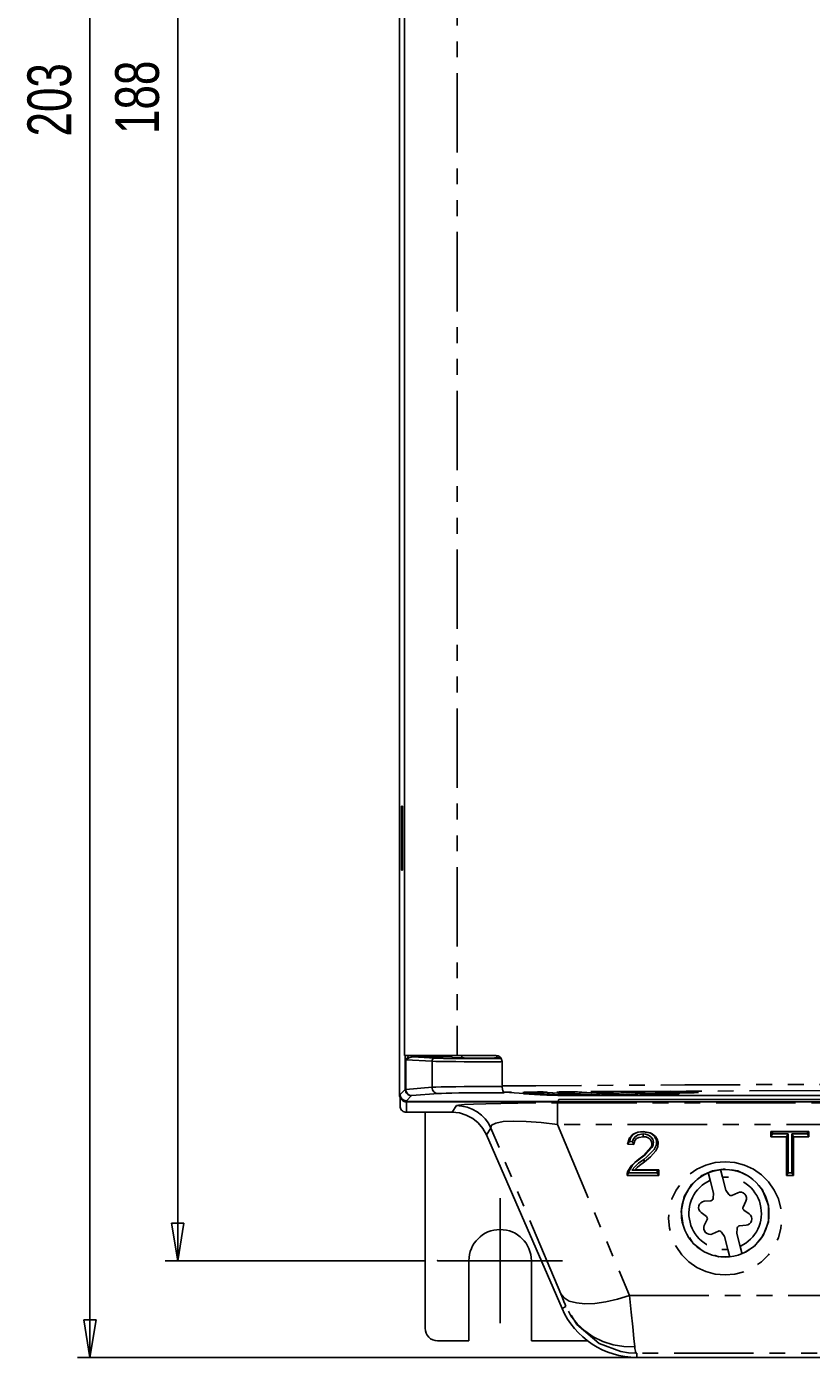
# Model space of a CAD drawing. Extents: x 31 to 367, y -51 to 345.
# Tile 4 of 11: x 31 to 93, y 124 to 230. Entities that reach past the tile are written whole.
import ezdxf

# ---------------------------------------------------------------- set-up
doc = ezdxf.new("R2010")
doc.units = 0
doc.header["$PDSIZE"] = -1
doc.linetypes.add('CENTERX2', pattern=[20.32, 12.7, -2.54, 2.54, -2.54])
doc.linetypes.add('PHANTOM', pattern=[12.7, 6.35, -1.27, 1.27, -1.27, 1.27, -1.27])
doc.layers.get('0').update_dxf_attribs({"linetype": 'CONTINUOUS'})
doc.styles.add('SLDTEXTSTYLE0', font='txt', dxfattribs={"width": 0.75})
doc.dimstyles.get("Standard").update_dxf_attribs({"dimtxt": 0.18, "dimasz": 0.18, "dimexe": 0.18, "dimexo": 0.0625, "dimgap": 0.09, "dimtad": 0, "dimtih": 1, "dimtoh": 1, "dimzin": 0, "dimcen": 0.09, "dimazin": 3, "dimtfac": 1, "dimtofl": 0, "dimtmove": 0, "dimatfit": 3})

# ---------------------------------------------------------------- blocks, each defined once
blk = doc.blocks.new('_CLOSED')
at = {"color": 0, "linetype": 'BYBLOCK'}
for p, q in [((-1, 0.166667), (0, 0)), ((-1, 0.166667), (-1, -0.166667)), ((0, 0), (-1, -0.166667)), ((0, 0), (-1, 0))]:
    blk.add_line(p, q, dxfattribs=at)
blk = doc.blocks.new('*D3')
at = {"color": 7}
for p, q in [((62.51, 319.53), (41.72, 319.53)), ((42.72, 319.53), (42.72, 131.53)), ((62.51, 131.53), (41.72, 131.53))]:
    blk.add_line(p, q, dxfattribs=at)
for p in [(63.51, 319.53), (63.51, 131.53)]:
    blk.add_point(p, dxfattribs=at)
at = {"xscale": 3, "yscale": 3}
for p, rotation in [((42.72, 319.53), 90), ((42.72, 131.53), 270)]:
    blk.add_blockref('_CLOSED', p, dxfattribs=dict(at, rotation=rotation))
at = {"color": 7, "linetype": 'CONTINUOUS', "style": 'SLDTEXTSTYLE0', "width": 0.75}
blk.add_text('188', height=3.5, rotation=90, dxfattribs=at).set_placement((41.22, 221.65))
blk = doc.blocks.new('*D4')
at = {"color": 7}
for p, q in [((114.46, 326.85), (34.7, 326.85)), ((35.7, 123.8), (35.7, 326.85)), ((102.56, 123.8), (34.7, 123.8))]:
    blk.add_line(p, q, dxfattribs=at)
for p in [(115.46, 326.85), (103.56, 123.8)]:
    blk.add_point(p, dxfattribs=at)
at = {"xscale": 3, "yscale": 3}
for p, rotation in [((35.7, 326.85), 90), ((35.7, 123.8), 270)]:
    blk.add_blockref('_CLOSED', p, dxfattribs=dict(at, rotation=rotation))
at = {"color": 7, "linetype": 'CONTINUOUS', "style": 'SLDTEXTSTYLE0', "width": 0.75}
blk.add_text('203', height=3.5, rotation=90, dxfattribs=at).set_placement((34.2, 221.45))
blk = doc.blocks.new('SW_CENTERMARK3')
at = {"color": 7, "linetype": 'CENTERX2'}
for p, q in [((68.51, 134.03), (68.51, 136.53)), ((66.01, 131.53), (63.51, 131.53)), ((71.01, 131.53), (73.51, 131.53)), ((68.51, 129.03), (68.51, 126.53))]:
    blk.add_line(p, q, dxfattribs=at)
at = {"color": 7, "linetype": 'CONTINUOUS'}
for q in [(68.51, 134.03), (66.01, 131.53), (68.51, 129.03), (71.01, 131.53)]:
    blk.add_line((68.51, 131.53), q, dxfattribs=at)

msp = doc.modelspace()

# ---------------------------------------------------------------- linework, layer by layer
at = {"color": 7, "linetype": 'CONTINUOUS'}
for p, q in [((60.46, 144.828), (60.46, 305.829)), ((60.86, 147.948), (60.86, 302.71)), ((60.617, 167.881), (60.712, 167.881)), ((60.617, 162.776), (60.617, 167.881)), ((60.712, 167.881), (60.712, 162.776)), ((60.712, 162.776), (60.617, 162.776)), ((60.86, 147.948), (65.067, 147.948)), ((65.067, 147.948), (68.188, 147.948)), ((65.459, 147.948), (65.459, 147.763)), ((68.259, 147.763), (68.259, 147.948)), ((61.527, 147.833), (63.307, 147.742)), ((64.722, 147.763), (64.625, 147.859)), ((64.722, 147.763), (65.459, 147.763)), ((68.259, 147.763), (68.555, 147.763)), ((68.671, 147.448), (68.671, 145.512)), ((72.385, 144.781), (68.852, 145.013)), ((70.375, 144.997), (70.383, 144.998)), ((72.298, 145.001), (75.192, 144.811)), ((72.298, 145.001), (72.315, 145)), ((73.11, 145.016), (73.118, 145.017)), ((74.243, 144.748), (105.85, 144.748)), ((75.032, 145.019), (78.206, 144.811)), ((75.032, 145.019), (75.049, 145.018)), ((75.192, 144.811), (75.208, 144.81)), ((75.867, 145.033), (75.874, 145.034)), ((77.788, 145.036), (81.22, 144.811)), ((77.788, 145.036), (77.804, 145.035)), ((78.206, 144.811), (78.222, 144.81)), ((78.644, 145.048), (78.652, 145.049)), ((80.564, 145.051), (82.755, 144.908)), ((80.581, 145.051), (80.564, 145.051)), ((81.22, 144.811), (81.236, 144.81)), ((81.444, 145.062), (81.452, 145.063)), ((82.771, 144.907), (82.755, 144.908)), ((83.363, 145.066), (84.29, 145.005)), ((83.379, 145.065), (83.363, 145.066)), ((84.306, 145.004), (84.29, 145.005)), ((60.513, 143.91), (60.513, 144.737)), ((73.15, 144.276), (61.012, 144.276)), ((61.013, 144.237), (158.013, 144.237)), ((73.203, 144.433), (73.15, 144.276)), ((129.703, 144.433), (73.203, 144.433)), ((64.673, 143.41), (61.013, 143.41)), ((62.513, 143.41), (62.513, 126.129)), ((67.423, 141.607), (73.463, 127.726)), ((79.945, 141.672), (79.945, 141.455)), ((79.956, 141.856), (79.955, 141.861)), ((90.177, 141.861), (93.212, 141.861)), ((90.177, 141.455), (90.177, 141.861)), ((90.299, 141.856), (90.177, 141.861)), ((90.299, 141.672), (90.177, 141.455)), ((90.299, 141.856), (93.09, 141.856)), ((90.299, 141.672), (90.299, 141.856)), ((91.543, 141.672), (90.299, 141.672)), ((91.543, 141.672), (91.421, 141.455)), ((91.543, 138.56), (91.543, 141.672)), ((91.846, 141.672), (91.846, 138.56)), ((91.846, 141.672), (91.968, 141.455)), ((93.09, 141.672), (91.846, 141.672)), ((93.09, 141.856), (93.212, 141.861)), ((93.09, 141.856), (93.09, 141.672)), ((93.09, 141.672), (93.212, 141.455)), ((93.212, 141.861), (93.212, 141.455)), ((78.849, 141.074), (78.712, 140.869)), ((79.209, 140.824), (78.712, 140.869)), ((79.096, 141.051), (78.849, 141.074)), ((79.096, 141.051), (79.209, 140.824)), ((80.774, 140.992), (80.652, 140.886)), ((81.027, 140.997), (81.149, 140.89)), ((91.421, 141.455), (90.177, 141.455)), ((91.421, 138.344), (91.421, 141.455)), ((91.968, 141.455), (91.968, 138.344)), ((93.212, 141.455), (91.968, 141.455)), ((79.686, 139.68), (79.609, 139.66)), ((79.995, 139.638), (80.073, 139.448)), ((78.789, 138.56), (78.662, 138.344)), ((78.829, 138.727), (78.714, 138.657)), ((81.077, 138.56), (78.789, 138.56)), ((79.058, 138.79), (79.301, 138.795)), ((79.058, 138.79), (81.077, 138.79)), ((79.301, 138.795), (81.199, 138.795)), ((81.077, 138.79), (81.199, 138.795)), ((81.077, 138.79), (81.077, 138.56)), ((81.077, 138.56), (81.199, 138.344)), ((81.199, 138.795), (81.199, 138.344)), ((85.162, 138.596), (85.321, 137.973)), ((86.29, 138.22), (86.131, 138.844)), ((91.543, 138.56), (91.421, 138.344)), ((91.846, 138.56), (91.543, 138.56)), ((91.846, 138.56), (91.968, 138.344)), ((81.199, 138.344), (78.662, 138.344)), ((85.321, 137.973), (85.586, 136.937)), ((86.555, 137.185), (86.29, 138.22)), ((91.968, 138.344), (91.421, 138.344)), ((84.838, 136.286), (85.359, 136.326)), ((85.586, 136.937), (85.543, 136.506)), ((86.555, 137.185), (86.799, 136.826)), ((87.523, 136.972), (87.047, 136.757)), ((88.179, 136.3), (87.953, 135.829)), ((84.584, 135.382), (85.009, 135.077)), ((88.441, 135.276), (88.017, 135.58)), ((84.846, 134.357), (85.072, 134.828)), ((87.44, 133.72), (87.483, 134.152)), ((88.187, 134.371), (87.666, 134.331)), ((85.503, 133.685), (85.978, 133.9)), ((86.471, 133.472), (86.226, 133.831)), ((86.471, 133.472), (86.735, 132.437)), ((87.704, 132.685), (87.44, 133.72)), ((86.735, 132.437), (86.894, 131.814)), ((87.863, 132.061), (87.704, 132.685)), ((66.013, 131.529), (66.013, 125.129)), ((71.013, 125.129), (71.013, 131.529)), ((63.513, 125.129), (66.013, 125.129)), ((71.013, 125.129), (75.506, 125.129)), ((79.445, 123.805), (80.563, 123.805)), ((80.563, 123.805), (92.463, 123.805)), ((92.463, 123.805), (103.563, 123.805))]:
    msp.add_line(p, q, dxfattribs=at)
at = {"color": 7, "linetype": 'PHANTOM'}
for p, q in [((60.92, 145.236), (60.92, 147.948)), ((63.07, 147.492), (60.973, 147.6)), ((60.973, 145.24), (60.973, 147.6)), ((63.07, 145.402), (63.07, 147.492)), ((60.46, 144.828), (60.513, 144.828)), ((60.513, 144.828), (60.92, 145.236)), ((60.973, 145.24), (63.07, 145.402)), ((63.543, 144.903), (61.446, 144.74)), ((71.705, 144.802), (70.372, 144.89)), ((73.277, 144.79), (70.395, 144.98)), ((72.315, 145), (75.208, 144.81)), ((76.29, 144.79), (73.13, 144.998)), ((75.049, 145.018), (78.222, 144.81)), ((79.304, 144.79), (75.887, 145.015)), ((77.804, 145.035), (81.236, 144.81)), ((80.846, 144.887), (78.665, 145.031)), ((80.581, 145.051), (82.771, 144.907)), ((82.387, 144.984), (81.464, 145.045)), ((83.379, 145.065), (84.306, 145.004)), ((61.42, 144.736), (61.012, 144.329)), ((61.012, 144.276), (61.012, 144.329)), ((61.013, 144.237), (61.013, 143.41)), ((64.673, 143.41), (65.022, 143.941)), ((73.092, 144.154), (145.934, 144.154)), ((73.092, 142.423), (73.092, 144.154)), ((67.772, 142.139), (67.423, 141.607)), ((73.361, 128.888), (67.772, 142.139)), ((97.763, 142.423), (73.092, 142.423)), ((73.092, 142.423), (78.861, 128.745)), ((73.776, 127.862), (73.463, 127.726)), ((78.861, 128.745), (97.763, 128.745)), ((139.58, 124.129), (79.445, 124.129)), ((79.445, 124.129), (79.445, 123.805))]:
    msp.add_line(p, q, dxfattribs=at)
at = {"color": 7, "linetype": 'PHANTOM', "flags": 128}
for points in [[(65.067, 302.71), (65.067, 293.661), (65.067, 245.661), (65.067, 195.329), (65.067, 174.053), (65.067, 147.948)], [(60.973, 147.6), (60.974, 147.604), (61.008, 147.674), (61.208, 147.922), (61.25, 147.948)], [(61.527, 147.833), (61.542, 147.839), (61.556, 147.854), (61.57, 147.877), (61.582, 147.908), (61.592, 147.946), (61.592, 147.948)], [(62.778, 147.838), (62.744, 147.844), (62.712, 147.858), (62.683, 147.881), (62.657, 147.913), (62.637, 147.948)], [(62.778, 147.838), (62.601, 147.836), (62.404, 147.834), (62.19, 147.833), (61.968, 147.832), (61.745, 147.833), (61.527, 147.833)], [(64.625, 147.859), (63.962, 147.853), (63.343, 147.846), (62.778, 147.838)], [(63.07, 147.492), (63.075, 147.54), (63.088, 147.587), (63.11, 147.63), (63.14, 147.668), (63.175, 147.699), (63.216, 147.722), (63.261, 147.737), (63.307, 147.742)], [(68.722, 147.455), (68.57, 147.453), (67.867, 147.449), (67.128, 147.447), (66.38, 147.448), (65.648, 147.45), (64.959, 147.455), (64.336, 147.462), (63.802, 147.47), (63.375, 147.48), (63.07, 147.492)], [(63.307, 147.742), (63.593, 147.73), (63.993, 147.72), (64.494, 147.712), (65.078, 147.705), (65.724, 147.7), (66.41, 147.698), (67.111, 147.697), (67.804, 147.699), (68.463, 147.703), (68.661, 147.705)], [(60.92, 145.236), (60.928, 145.238), (60.946, 145.239), (60.973, 145.24)], [(60.92, 145.236), (60.93, 145.139), (60.959, 145.045), (61.005, 144.959), (61.067, 144.883), (61.143, 144.821), (61.229, 144.775), (61.323, 144.746), (61.42, 144.736)], [(60.973, 145.24), (60.983, 145.143), (61.01, 145.05), (61.054, 144.964), (61.113, 144.888), (61.185, 144.826), (61.266, 144.78), (61.354, 144.751), (61.446, 144.74)], [(63.07, 145.402), (63.375, 145.418), (63.802, 145.432), (64.336, 145.444), (64.959, 145.454), (65.648, 145.46), (66.38, 145.464), (67.128, 145.465), (67.867, 145.462), (68.57, 145.456), (68.731, 145.454)], [(63.07, 145.402), (63.08, 145.305), (63.107, 145.212), (63.151, 145.126), (63.21, 145.05), (63.281, 144.988), (63.363, 144.942), (63.451, 144.913), (63.543, 144.903)], [(68.844, 144.949), (68.357, 144.956), (67.741, 144.962), (67.094, 144.965), (66.44, 144.964), (65.799, 144.961), (65.196, 144.954), (64.652, 144.944), (64.184, 144.932), (63.81, 144.918), (63.543, 144.903)], [(68.671, 145.512), (71.379, 145.532), (83.275, 145.599), (95.349, 145.64), (107.513, 145.654)], [(107.513, 145.154), (95.392, 145.14), (83.36, 145.1), (71.506, 145.032), (68.852, 145.013)], [(70.395, 144.98), (70.342, 144.985), (70.322, 144.99), (70.338, 144.995), (70.359, 144.997)], [(70.395, 144.98), (70.439, 144.985), (70.482, 144.999), (70.494, 145.005)], [(71.816, 144.818), (71.795, 144.813), (71.705, 144.802)], [(72.485, 144.775), (72.244, 144.781), (71.933, 144.791), (71.705, 144.802)], [(73.13, 144.998), (73.077, 145.003), (73.058, 145.008), (73.074, 145.013), (73.095, 145.016)], [(73.13, 144.998), (73.175, 145.003), (73.217, 145.017), (73.23, 145.023)], [(73.277, 144.79), (73.321, 144.795), (73.363, 144.809), (73.402, 144.831), (73.437, 144.861), (73.466, 144.897), (73.481, 144.923)], [(75.208, 144.81), (75.261, 144.806), (75.282, 144.801), (75.272, 144.796), (75.23, 144.792), (75.158, 144.787), (75.059, 144.783), (74.935, 144.78), (74.789, 144.777), (74.627, 144.775), (74.454, 144.773), (74.274, 144.773), (74.093, 144.773), (73.916, 144.774), (73.75, 144.776), (73.598, 144.779), (73.466, 144.782), (73.358, 144.786), (73.277, 144.79)], [(75.887, 145.015), (75.833, 145.02), (75.814, 145.025), (75.83, 145.03), (75.851, 145.033)], [(75.887, 145.015), (75.931, 145.02), (75.973, 145.034), (75.986, 145.04)], [(76.29, 144.79), (76.335, 144.795), (76.377, 144.809), (76.416, 144.831), (76.451, 144.861), (76.48, 144.897), (76.495, 144.923)], [(78.222, 144.81), (78.274, 144.806), (78.296, 144.801), (78.285, 144.796), (78.244, 144.792), (78.172, 144.787), (78.073, 144.783), (77.948, 144.78), (77.803, 144.777), (77.641, 144.775), (77.468, 144.773), (77.287, 144.773), (77.106, 144.773), (76.93, 144.774), (76.764, 144.776), (76.612, 144.779), (76.48, 144.782), (76.372, 144.786), (76.29, 144.79)], [(78.665, 145.031), (78.611, 145.036), (78.592, 145.041), (78.608, 145.046), (78.629, 145.048)], [(78.764, 145.056), (78.751, 145.05), (78.709, 145.036), (78.665, 145.031)], [(79.304, 144.79), (79.348, 144.795), (79.391, 144.809), (79.43, 144.831), (79.465, 144.861), (79.494, 144.897), (79.508, 144.923)], [(81.236, 144.81), (81.288, 144.806), (81.31, 144.801), (81.299, 144.796), (81.258, 144.792), (81.186, 144.787), (81.087, 144.783), (80.962, 144.78), (80.817, 144.777), (80.655, 144.775), (80.481, 144.773), (80.301, 144.773), (80.12, 144.773), (79.944, 144.774), (79.777, 144.776), (79.626, 144.779), (79.494, 144.782), (79.386, 144.786), (79.304, 144.79)], [(81.05, 145.02), (81.035, 144.994), (81.006, 144.958), (80.971, 144.928), (80.932, 144.906), (80.89, 144.892), (80.846, 144.887)], [(82.771, 144.907), (82.823, 144.903), (82.844, 144.898), (82.834, 144.893), (82.793, 144.889), (82.721, 144.884), (82.622, 144.88), (82.498, 144.877), (82.353, 144.874), (82.192, 144.872), (82.019, 144.871), (81.839, 144.87), (81.659, 144.87), (81.483, 144.871), (81.317, 144.873), (81.166, 144.876), (81.035, 144.879), (80.927, 144.883), (80.846, 144.887)], [(81.464, 145.045), (81.411, 145.05), (81.391, 145.055), (81.407, 145.06), (81.428, 145.062)], [(81.563, 145.07), (81.551, 145.064), (81.508, 145.05), (81.464, 145.045)], [(82.57, 145.082), (82.548, 145.055), (82.513, 145.025), (82.474, 145.003), (82.431, 144.989), (82.387, 144.984)], [(84.306, 145.004), (84.358, 145), (84.379, 144.995), (84.369, 144.99), (84.328, 144.986), (84.257, 144.981), (84.158, 144.977), (84.034, 144.974), (83.89, 144.971), (83.729, 144.969), (83.556, 144.968), (83.378, 144.967), (83.198, 144.967), (83.022, 144.969), (82.857, 144.97), (82.706, 144.973), (82.575, 144.976), (82.468, 144.98), (82.387, 144.984)], [(61.446, 144.74), (61.433, 144.739), (61.424, 144.738), (61.42, 144.736)], [(65.022, 143.941), (65.195, 143.985), (65.653, 144.025), (66.382, 144.062), (67.359, 144.094), (68.557, 144.119), (69.94, 144.138), (71.466, 144.15), (73.092, 144.154)], [(67.772, 142.139), (67.57, 142.524), (67.314, 142.875), (67.011, 143.186), (66.665, 143.45), (66.286, 143.661), (65.879, 143.816), (65.455, 143.909), (65.022, 143.941)], [(73.092, 142.423), (71.789, 142.583), (70.603, 142.678), (69.579, 142.704), (68.756, 142.66), (68.168, 142.548), (67.835, 142.372), (67.772, 142.139)], [(86.513, 139.453), (87.299, 139.384), (88.062, 139.18), (88.777, 138.846), (89.424, 138.394), (89.982, 137.835), (90.435, 137.189), (90.768, 136.473), (90.972, 135.711), (91.041, 134.924), (90.972, 134.138), (90.768, 133.376), (90.435, 132.66), (89.982, 132.014), (89.424, 131.455), (88.777, 131.003), (88.062, 130.669), (87.299, 130.465), (86.513, 130.396), (85.726, 130.465), (84.964, 130.669), (84.248, 131.003), (83.602, 131.455), (83.044, 132.014), (82.591, 132.66), (82.257, 133.376), (82.053, 134.138), (81.984, 134.924), (82.053, 135.711), (82.257, 136.473), (82.591, 137.189), (83.044, 137.835), (83.602, 138.394), (84.248, 138.846), (84.964, 139.18), (85.726, 139.384), (86.513, 139.453)], [(86.513, 138.876), (85.513, 138.731), (84.604, 138.315), (83.825, 137.634), (83.244, 136.677), (82.986, 135.468), (83.2, 134.13), (83.946, 132.925), (84.848, 132.236), (85.979, 131.859), (87.057, 131.861), (88.017, 132.155), (88.859, 132.712), (89.544, 133.54), (89.97, 134.641), (89.99, 135.946), (89.483, 137.251), (88.507, 138.258), (87.537, 138.724), (86.513, 138.876)], [(78.861, 128.745), (77.901, 128.45), (76.969, 128.238), (76.093, 128.117), (75.299, 128.089), (74.611, 128.155), (74.048, 128.314), (73.627, 128.561), (73.361, 128.888)], [(73.776, 127.862), (73.712, 128.032), (73.618, 128.266), (73.5, 128.555), (73.361, 128.888)], [(79.276, 124.642), (78.402, 124.663), (77.547, 124.806), (76.73, 125.067), (75.968, 125.44), (75.278, 125.917), (74.674, 126.489), (74.169, 127.141), (73.776, 127.862)], [(79.445, 124.129), (79.428, 124.129), (79.362, 124.129), (78.787, 124.165), (78.16, 124.267), (76.425, 124.923), (74.637, 126.436), (73.776, 127.862)], [(78.861, 128.745), (79, 127.415), (79.118, 126.26), (79.211, 125.324), (79.276, 124.642)], [(79.276, 124.642), (79.292, 124.507), (79.334, 124.311), (79.351, 124.26), (79.375, 124.205), (79.393, 124.175), (79.406, 124.157), (79.416, 124.147), (79.423, 124.141), (79.429, 124.137), (79.433, 124.134), (79.436, 124.133), (79.438, 124.131), (79.44, 124.131), (79.441, 124.13), (79.442, 124.13), (79.443, 124.13), (79.443, 124.129), (79.444, 124.129), (79.445, 124.129)]]:
    msp.add_lwpolyline(points, dxfattribs=at)
at = {"color": 7, "linetype": 'CONTINUOUS', "flags": 128}
for points in [[(64.622, 147.948), (64.623, 147.905), (64.624, 147.869), (64.625, 147.859)], [(68.188, 147.948), (68.348, 147.919), (68.491, 147.837), (68.599, 147.711), (68.66, 147.555), (68.671, 147.448)], [(61.527, 147.833), (61.385, 147.818), (61.206, 147.757), (61.014, 147.636), (60.975, 147.602), (60.973, 147.6)], [(68.259, 147.763), (68.238, 147.758), (68.174, 147.754), (68.071, 147.75), (67.931, 147.747), (67.759, 147.744), (67.559, 147.741), (67.338, 147.74), (67.102, 147.739), (66.859, 147.738), (66.616, 147.739), (66.38, 147.74), (66.159, 147.741), (65.959, 147.744), (65.786, 147.747), (65.646, 147.75), (65.543, 147.754), (65.48, 147.758), (65.459, 147.763)], [(61.012, 144.276), (60.829, 144.308), (60.667, 144.398), (60.542, 144.539), (60.474, 144.708), (60.46, 144.828)], [(61.012, 144.329), (60.821, 144.367), (60.659, 144.475), (60.551, 144.637), (60.513, 144.828)], [(68.852, 145.013), (68.791, 145.045), (68.737, 145.131), (68.697, 145.26), (68.675, 145.417), (68.671, 145.512)], [(70.359, 144.997), (70.389, 145), (70.472, 145.004), (70.586, 145.008), (70.725, 145.011), (70.886, 145.014), (71.063, 145.016), (71.25, 145.017), (71.441, 145.017), (71.628, 145.016), (71.807, 145.014), (71.97, 145.012), (72.112, 145.008), (72.228, 145.005), (72.315, 145)], [(72.385, 144.781), (72.567, 144.771), (72.816, 144.763), (73.12, 144.757), (73.469, 144.752), (73.848, 144.749), (74.243, 144.748)], [(73.095, 145.016), (73.124, 145.018), (73.207, 145.022), (73.321, 145.026), (73.46, 145.03), (73.621, 145.032), (73.798, 145.034), (73.985, 145.035), (74.175, 145.035), (74.363, 145.034), (74.541, 145.033), (74.704, 145.03), (74.846, 145.027), (74.962, 145.023), (75.049, 145.018)], [(75.192, 144.811), (75.228, 144.808), (75.228, 144.808)], [(75.851, 145.033), (75.88, 145.035), (75.964, 145.039), (76.077, 145.043), (76.216, 145.047), (76.377, 145.049), (76.554, 145.051), (76.741, 145.052), (76.931, 145.052), (77.118, 145.051), (77.297, 145.05), (77.459, 145.047), (77.601, 145.044), (77.717, 145.04), (77.804, 145.035)], [(78.206, 144.811), (78.242, 144.808), (78.241, 144.808)], [(78.629, 145.048), (78.658, 145.05), (78.741, 145.055), (78.855, 145.059), (78.994, 145.062), (79.155, 145.065), (79.331, 145.067), (79.518, 145.068), (79.708, 145.068), (79.896, 145.067), (80.074, 145.065), (80.236, 145.063), (80.378, 145.059), (80.494, 145.055), (80.581, 145.051)], [(81.22, 144.811), (81.256, 144.808), (81.255, 144.808)], [(81.428, 145.062), (81.458, 145.065), (81.541, 145.069), (81.654, 145.073), (81.793, 145.076), (81.954, 145.079), (82.131, 145.081), (82.317, 145.082), (82.507, 145.082), (82.694, 145.081), (82.872, 145.079), (83.035, 145.077), (83.177, 145.073), (83.293, 145.069), (83.379, 145.065)], [(82.755, 144.908), (82.791, 144.905), (82.79, 144.905)], [(84.29, 145.005), (84.326, 145.002), (84.325, 145.002)], [(60.513, 144.737), (60.52, 144.65), (60.543, 144.566), (60.58, 144.487), (60.63, 144.416), (60.691, 144.354), (60.763, 144.304), (60.842, 144.267), (60.926, 144.245), (61.013, 144.237)], [(61.013, 143.41), (60.926, 143.417), (60.842, 143.44), (60.763, 143.477), (60.691, 143.527), (60.63, 143.588), (60.58, 143.66), (60.543, 143.739), (60.52, 143.823), (60.513, 143.91)], [(67.423, 141.607), (67.142, 142.113), (66.769, 142.556), (66.317, 142.919), (65.805, 143.188), (65.25, 143.354), (64.673, 143.41)], [(78.712, 140.869), (78.87, 141.367), (79.082, 141.604), (79.215, 141.694), (79.524, 141.814), (79.955, 141.861)], [(78.849, 141.074), (78.973, 141.413), (79.158, 141.624), (79.276, 141.704), (79.547, 141.81), (79.956, 141.856)], [(79.945, 141.672), (79.544, 141.602), (79.331, 141.477), (79.177, 141.294), (79.103, 141.091), (79.096, 141.051)], [(80.774, 140.992), (80.721, 141.244), (80.58, 141.441), (80.385, 141.578), (80.141, 141.655), (79.945, 141.672)], [(79.955, 141.861), (80.524, 141.765), (80.68, 141.689), (80.93, 141.482), (81.098, 141.199), (81.11, 141.162), (81.121, 141.125), (81.13, 141.087), (81.143, 141.011), (81.149, 140.89)], [(79.956, 141.856), (80.468, 141.772), (80.607, 141.706), (80.827, 141.527), (80.979, 141.279), (80.991, 141.246), (81, 141.211), (81.016, 141.142), (81.021, 141.107), (81.027, 140.997)], [(79.945, 141.455), (79.609, 141.401), (79.424, 141.299), (79.289, 141.144), (79.224, 140.973), (79.209, 140.824)], [(79.609, 139.66), (79.629, 139.675), (79.709, 139.736), (80.023, 139.989), (80.568, 140.577), (80.62, 140.696), (80.637, 140.758), (80.652, 140.886)], [(79.686, 139.68), (79.706, 139.695), (79.786, 139.757), (80.101, 140.009), (80.653, 140.59), (80.721, 140.728), (80.746, 140.801), (80.763, 140.875), (80.774, 140.992)], [(80.652, 140.886), (80.618, 141.074), (80.507, 141.244), (80.351, 141.363), (80.155, 141.434), (79.945, 141.455)], [(81.027, 140.997), (81.023, 140.912), (81.019, 140.87), (81.012, 140.828), (80.992, 140.745), (80.841, 140.432), (80.241, 139.832), (79.995, 139.638)], [(81.149, 140.89), (81.135, 140.722), (81.117, 140.638), (80.979, 140.32), (80.548, 139.834), (80.073, 139.448)], [(78.714, 138.657), (78.986, 139.114), (79.276, 139.402), (79.609, 139.66)], [(78.829, 138.727), (79.108, 139.182), (79.379, 139.444), (79.686, 139.68)], [(79.995, 139.638), (79.592, 139.334), (79.304, 139.084), (79.058, 138.79)], [(80.073, 139.448), (79.668, 139.142), (79.473, 138.981), (79.301, 138.795)], [(78.662, 138.344), (78.665, 138.443), (78.682, 138.55), (78.714, 138.657)], [(78.789, 138.56), (78.803, 138.644), (78.829, 138.727)]]:
    msp.add_lwpolyline(points, dxfattribs=at)
at = {"color": 7, "linetype": 'CONTINUOUS'}
msp.add_circle((86.513, 135.329), 3.5, dxfattribs=at)
at = {"color": 7, "linetype": 'PHANTOM'}
for start, end in [(114.25523, 274.39885), (294.25523, 94.39885)]:
    msp.add_arc((86.513, 135.329), 2.9, start, end, dxfattribs=at)
at = {"color": 7, "linetype": 'CONTINUOUS'}
for centre, radius, start, end in [((84.876, 135.788), 0.5, 94.32704, 234.32704), ((85.344, 136.525), 0.2, 274.32704, 354.32704), ((86.965, 136.939), 0.2, 214.32704, 294.32704), ((87.729, 136.517), 0.5, 334.32704, 114.32704), ((88.133, 135.743), 0.2, 154.32704, 234.32704), ((88.149, 134.869), 0.5, 274.32704, 54.32704), ((85.297, 134.141), 0.5, 154.32704, 294.32704), ((84.892, 134.915), 0.2, 334.32704, 54.32704), ((87.682, 134.132), 0.2, 94.32704, 174.32704), ((68.513, 131.529), 2.5, 0, 180), ((86.061, 133.718), 0.2, 34.32704, 114.32704), ((79.445, 130.329), 6.524, 203.51528, 270), ((63.513, 126.129), 1, 180, 270)]:
    msp.add_arc(centre, radius, start, end, dxfattribs=at)

# ---------------------------------------------------------------- block references
msp.add_blockref('SW_CENTERMARK3', (0, 0))

# ---------------------------------------------------------------- dimensions: what is measured, and where the dimension line sits
at = {"color": 7}
for base, p1, p2, picture, middle in [((35.697, 326.852), (103.563, 123.805), (115.463, 326.852), '*D4', (35.697, 225.329)), ((42.718, 131.529), (63.513, 319.529), (63.513, 131.529), '*D3', (42.718, 225.529))]:
    dim = msp.add_linear_dim(base=base, p1=p1, p2=p2, angle=90, dimstyle='Standard', dxfattribs=at)
    dim.commit()
    dim.dimension.update_dxf_attribs({"geometry": picture, "text_midpoint": middle, "dimtype": 128})

doc.saveas('drawing.dxf')
